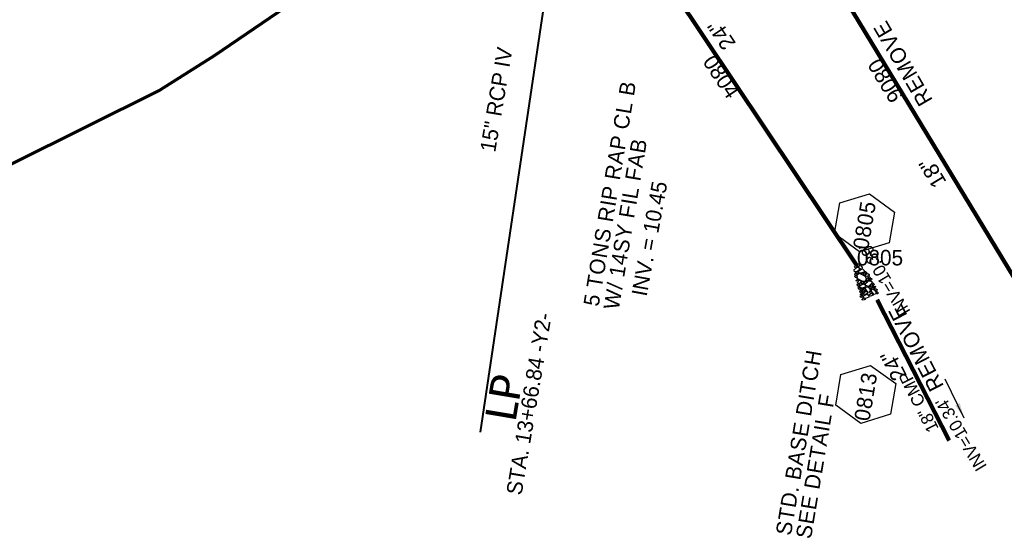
# Model space of a CAD drawing. Extents: x 1160061 to 2574774, y 200346 to 1150371.
# Tile 86 of 123: x 2482232 to 2482549, y 367225 to 367388. Entities that reach past the tile are written whole.
import ezdxf
from ezdxf.enums import TextEntityAlignment as Align

# ---------------------------------------------------------------- set-up
doc = ezdxf.new("R2010")
doc.units = 0
doc.header["$MEASUREMENT"] = 0
for name, color, linetype, lineweight in [('Exist Plan Preparation Drainage Notes Label', 31, 'Continuous', 30), ('Exist Plan Preparation Watershed Blue', 5, 'Continuous', 30), ('Exist Structure Minor Pipes CMP 18 Inch', 30, 'Continuous', 0), ('Exist Structure Minor Pipes CMP 18 Inch Text', 30, 'Continuous', 13), ('Exist Structure Minor Pipes RCP 15 Inch Invert', 30, 'Continuous', 13), ('Prop Drainage Structure Box Number Symbol CELL', 9, 'Continuous', 30), ('Prop Drainage Structure Pipe RCP 15in Class IV Label', 9, 'Continuous', 30), ('Prop Drainage Structure Pipe RCP 18in Class III', 9, 'Continuous', 211), ('Prop Drainage Structure Pipe RCP 18in Class III Label', 9, 'Continuous', 30), ('Prop Drainage Structure Pipe RCP 24in Class III', 9, 'Continuous', 211), ('Prop Drainage Structure Pipe RCP 24in Class III Label', 9, 'Continuous', 30), ('Prop Drainage Structure Pipe Removal Label', 9, 'Continuous', 30), ('Prop Drainage Structure Pipe Side Drain 24in', 9, 'Continuous', 211), ('Prop Drainage Structure Pipe Side Drain 24in Label', 9, 'Continuous', 30), ('Prop Drainage Structure Tops and Inverts LABEL', 1, 'Continuous', 30), ('Prop Earthen Structure Ditch Flow Line', 6, 'Rdy Ditch Special Prp', 30), ('Prop Erosion Rip Rap Pad at Outlet CELL', 9, 'Continuous', 30), ('Prop Erosion Rip Rap Pad at Outlet Label', 9, 'Continuous', 30), ('Prop Vertical Profile Ditch Grade Median Label', 5, 'Continuous', 40)]:
    doc.layers.add(name, color=color, linetype=linetype, lineweight=lineweight)
doc.layers.add('Scratch_Level_8', color=171, linetype='Continuous', lineweight=0, plot=False)
doc.styles.add('Style-Calibri', font='CALIBRI.TTF')
doc.styles.add('Style-font001', font='font001.shx')
doc.styles.add('Style-font041', font='font041.shx')
doc.styles.add('Style-GEOMETRICFUTURA_211_M_L', font='GEOMETRICFUTURA_211_M_L.shx')
doc.linetypes.add('Rdy Ditch Special Prp', pattern='A,0.55,-0.2,[22,dgnlstyle-RdylsE.shx,S=0.001111,R=0,X=0,Y=0],-0.2,0.55', length=1.5)
doc.dimstyles.new('erosion_control', dxfattribs={"dimtxt": 4.99999, "dimasz": 9.99998, "dimexe": 2.499995, "dimexo": 2.499995, "dimgap": 2.499995, "dimtad": 0, "dimtih": 1, "dimtoh": 1, "dimzin": 3, "dimdsep": 46, "dimtxsty": 'Style-GEOMETRICFUTURA_211_M_L', "dimcen": 0.09, "dimaunit": 1, "dimadec": 4, "dimazin": 3, "dimtfac": 1, "dimtofl": 0, "dimtmove": 0, "dimatfit": 1, "dimfxl": 1, "dimtzin": 3, "dimlwd": 106, "dimarcsym": 0})

# ---------------------------------------------------------------- blocks, each defined once
blk = doc.blocks.new('PROP DRAINAGE STRUCTURE BOX NUMBER SYMBOL_49')
at = {"layer": 'Prop Drainage Structure Box Number Symbol CELL', "flags": 128}
blk.add_lwpolyline([(-5.000009, 8.944294), (5.000009, 8.944294), (9.47214, 0), (5.000009, -8.944294), (-5.000009, -8.944294), (-9.47214, 0), (-5.000009, 8.944294)], dxfattribs=at)
at = {"layer": 'Prop Drainage Structure Box Number Symbol CELL', "insert": (-0.696112, -0.137742), "char_height": 4.99999, "attachment_point": 5, "line_spacing_factor": 0.6, "style": 'Style-GEOMETRICFUTURA_211_M_L'}
blk.add_mtext('\\T1.051;0805', dxfattribs=at)
blk = doc.blocks.new('PROP DRAINAGE STRUCTURE BOX NUMBER SYMBOL_51')
at = {"layer": 'Prop Drainage Structure Box Number Symbol CELL', "flags": 128}
blk.add_lwpolyline([(-5.000009, 8.944294), (5.000009, 8.944294), (9.47214, 0), (5.000009, -8.944294), (-5.000009, -8.944294), (-9.47214, 0), (-5.000009, 8.944294)], dxfattribs=at)
at = {"layer": 'Prop Drainage Structure Box Number Symbol CELL', "insert": (-0.672627, -0.137742), "char_height": 4.99999, "attachment_point": 5, "line_spacing_factor": 0.6, "style": 'Style-GEOMETRICFUTURA_211_M_L'}
blk.add_mtext('\\T1.056;0813', dxfattribs=at)
blk = doc.blocks.new('PROP EROSION RIP RAP PAD AT OUTLET_14')
at = {"layer": 'Prop Erosion Rip Rap Pad at Outlet CELL', "flags": 128}
for points in [[(-0.002, -0.300249), (-0.2145, -0.375249), (-0.701999, -0.612749), (-0.901998, -0.325249), (-0.901998, -0.13775), (-0.301999, 0.14975), (-0.002, -0.00025), (-0.002, -0.300249)], [(1.010498, -0.15025), (0.785498, -0.23775), (0.260499, -0.475249), (0.1105, -0.17525), (0.098, 0.01225), (0.660499, 0.262249), (0.997998, 0.14975), (1.010498, -0.15025)], [(-1.739497, -3.625243), (-1.939496, -3.400243), (-2.064496, -2.912744), (-1.876996, -2.687745), (-1.651997, -2.687745), (-1.451997, -3.312743), (-1.551997, -3.512743), (-1.739497, -3.625243)], [(-1.426997, -2.975244), (-1.651997, -2.800244), (-1.776996, -2.312745), (-1.551997, -2.087746), (-1.364497, -2.087746), (-1.139498, -2.675245), (-1.239498, -2.900244), (-1.426997, -2.975244)], [(0.0855, -5.750238), (-0.626999, -5.275239), (-1.676997, -3.887742), (-1.176998, -2.787744), (-0.389499, -2.537745), (0.960498, -4.225242), (0.860498, -5.20024), (0.198, -5.875238)], [(-1.626997, -1.062748), (-1.226998, -0.875248), (-0.251999, -0.550249), (0.285499, -1.025248), (0.248, -1.562747), (-0.939498, -1.875246), (-1.514497, -1.587747), (-1.626997, -1.187748)], [(-1.276997, -1.962746), (-1.051998, -1.950246), (-0.601999, -1.937746), (-0.476999, -2.237746), (-0.476999, -2.425245), (-1.076998, -2.437745), (-1.376997, -2.225246), (-1.276997, -1.962746)], [(-0.376999, -1.937746), (0.1105, -1.812746), (1.122998, -1.787746), (1.485497, -2.462745), (1.297997, -2.875244), (0.0605, -2.825244), (-0.351999, -2.412745), (-0.376999, -1.937746)], [(0.547999, -3.700243), (0.322999, -3.525243), (0.2105, -3.037744), (0.410499, -2.800244), (0.597999, -2.837744), (0.810498, -3.400243), (0.735499, -3.587743), (0.547999, -3.700243)], [(0.697999, -1.762746), (0.510499, -1.462747), (0.272999, -0.875248), (0.610499, -0.450249), (1.010498, -0.437749), (1.222998, -1.337747), (1.035498, -1.637747), (0.697999, -1.762746)], [(1.085498, -3.950242), (0.860498, -3.725243), (0.785498, -3.250243), (0.960498, -3.012744), (1.185498, -3.012744), (1.385497, -3.650243), (1.272997, -3.837742), (1.085498, -3.950242)], [(1.660497, -3.812742), (1.422997, -3.637743), (1.310497, -3.150244), (1.522997, -2.912744), (1.710497, -2.950244), (1.910496, -3.512743), (1.847996, -3.700243), (1.660497, -3.812742)], [(-2.201996, -6.375237), (-2.426995, -6.200238), (-2.551995, -5.712739), (-2.326995, -5.487739), (-2.139496, -5.487739), (-1.901996, -6.075238), (-2.014496, -6.300237), (-2.201996, -6.375237)], [(-2.326995, -4.250241), (-2.026996, -4.162742), (-1.539497, -4.112742), (-1.426997, -4.450241), (-1.489497, -4.712741), (-2.126996, -4.650241), (-2.351995, -4.437741), (-2.326995, -4.250241)], [(-2.201996, -5.11274), (-1.914496, -4.88774), (-1.239498, -4.675241), (-0.901998, -4.97524), (-0.901998, -5.275239), (-1.714497, -5.600239), (-2.101996, -5.412739), (-2.201996, -5.11274)], [(-2.039496, -6.400237), (-1.514497, -6.287737), (-0.501999, -6.362737), (-0.1895, -6.962736), (-0.351999, -7.487735), (-1.551997, -7.412735), (-2.089496, -6.925236), (-2.039496, -6.400237)], [(-1.051998, -5.962738), (-1.264497, -6.075238), (-1.751996, -6.287737), (-1.951996, -5.962738), (-1.951996, -5.800238), (-1.351997, -5.562739), (-1.164498, -5.662739), (-1.051998, -5.962738)], [(-0.689499, -6.212738), (-0.914498, -6.050238), (-1.001998, -5.550239), (-0.826998, -5.325239), (-0.601999, -5.325239), (-0.389499, -5.912738), (-0.501999, -6.137738), (-0.689499, -6.212738)], [(-0.1895, -5.887738), (0.1105, -5.762738), (0.522999, -5.862738), (0.722999, -6.200238), (0.610499, -6.387737), (0.0105, -6.400237), (-0.1895, -6.075238), (-0.1895, -5.887738)], [(2.097996, -7.025236), (1.635497, -7.300235), (0.547999, -7.775234), (-0.102, -7.075236), (-0.1145, -6.587737), (1.297997, -6.137738), (2.010496, -6.412737), (2.222996, -7.012736)], [(1.222998, -5.987738), (1.022998, -5.800238), (0.935498, -5.325239), (1.122998, -5.08774), (1.347997, -5.08774), (1.522997, -5.687739), (1.410497, -5.875238), (1.222998, -5.987738)], [(1.110498, -3.975242), (1.510497, -3.850242), (2.110496, -3.837742), (2.347995, -4.350241), (2.197996, -4.662741), (1.335497, -4.587741), (1.110498, -4.262741), (1.110498, -3.975242)], [(2.497995, -5.962738), (2.310495, -6.150238), (1.897996, -6.275237), (1.597997, -6.087738), (1.585497, -5.762738), (2.185496, -5.675239), (2.485495, -5.775238), (2.497995, -5.962738)], [(1.985496, -5.687739), (1.760496, -5.500239), (1.647997, -5.01274), (1.847996, -4.78774), (2.035496, -4.82524), (2.247996, -5.375239), (2.172996, -5.562739), (1.985496, -5.687739)], [(-3.264493, -9.562731), (-2.964494, -9.475231), (-2.476995, -9.425231), (-2.364495, -9.76273), (-2.426995, -10.02523), (-3.064494, -9.96273), (-3.289493, -9.75023), (-3.264493, -9.562731)], [(-2.951994, -8.950232), (-2.651995, -8.850232), (-2.164496, -8.800232), (-2.051996, -9.137732), (-2.114496, -9.400231), (-2.751994, -9.337731), (-2.976994, -9.125232), (-2.951994, -8.950232)], [(-2.389495, -7.400235), (-2.614495, -7.225236), (-2.739495, -6.737737), (-2.514495, -6.512737), (-2.326995, -6.512737), (-2.089496, -7.100236), (-2.201996, -7.325235), (-2.389495, -7.400235)], [(-2.389495, -8.775232), (-2.589495, -8.512733), (-2.739495, -8.025234), (-2.514495, -7.837734), (-2.339495, -7.837734), (-2.089496, -8.437733), (-2.201996, -8.662733), (-2.389495, -8.775232)], [(-1.501997, -7.700235), (-1.714497, -7.775234), (-2.201996, -7.887734), (-2.426995, -7.675235), (-2.439495, -7.525235), (-1.951996, -7.287735), (-1.651997, -7.400235), (-1.539497, -7.587735)], [(-1.676997, -8.800232), (-1.751996, -8.612733), (-1.964496, -8.125234), (-1.664497, -7.887734), (-1.476997, -7.887734), (-1.239498, -8.525233), (-1.451997, -8.687733), (-1.676997, -8.800232)], [(-0.501999, -9.337731), (-0.839498, -9.525231), (-1.551997, -9.662731), (-1.851996, -9.362731), (-1.851996, -9.062732), (-1.039498, -8.825232), (-0.664499, -8.925232), (-0.501999, -9.337731)], [(-0.976998, -8.475233), (-1.214498, -8.262733), (-1.326997, -7.775234), (-1.101998, -7.550235), (-0.914498, -7.575235), (-0.714499, -8.137734), (-0.789498, -8.362733), (-0.976998, -8.475233)], [(0.1355, -7.525235), (0.322999, -7.925234), (0.647999, -8.937732), (0.173, -9.425231), (-0.351999, -9.437731), (-0.639499, -8.250233), (-0.501999, -7.637735), (0.023, -7.562735)], [(0.410499, -10.16273), (0.1855, -9.97523), (0.048, -9.487731), (0.272999, -9.262731), (0.460499, -9.262731), (0.697999, -9.86273), (0.597999, -10.08773), (0.410499, -10.16273)], [(0.910498, -8.687733), (0.722999, -8.525233), (0.547999, -7.987734), (0.772998, -7.762734), (0.960498, -7.800234), (1.197998, -8.387733), (1.135498, -8.575233), (0.910498, -8.687733)], [(1.397997, -9.025232), (1.710497, -9.425231), (2.035496, -10.400229), (1.560497, -10.937728), (1.035498, -10.825228), (0.697999, -9.637731), (0.885498, -9.187732), (1.397997, -8.950232)], [(1.122998, -7.775234), (1.422997, -7.650235), (1.835496, -7.750234), (2.035496, -8.087734), (1.922996, -8.275233), (1.322997, -8.287733), (1.122998, -7.962734), (1.122998, -7.775234)], [(2.560495, -8.700233), (2.297995, -8.925232), (1.860496, -9.012732), (1.585497, -8.837732), (1.572997, -8.537733), (2.172996, -8.450233), (2.472995, -8.512733), (2.560495, -8.700233)], [(1.772996, -9.437731), (2.072996, -9.325231), (2.485495, -9.425231), (2.672995, -9.76273), (2.560495, -9.95023), (1.960496, -9.96273), (1.772996, -9.625231), (1.772996, -9.437731)], [(2.247996, -8.087734), (2.010496, -7.912734), (1.897996, -7.425235), (2.097996, -7.187736), (2.285495, -7.225236), (2.497995, -7.775234), (2.435495, -7.962734), (2.247996, -8.087734)], [(-3.101994, -10.562729), (-2.801994, -10.475229), (-2.314495, -10.425229), (-2.201996, -10.762728), (-2.264495, -11.025228), (-2.901994, -10.962728), (-3.126994, -10.750228), (-3.101994, -10.562729)], [(-2.439495, -9.82523), (-1.926996, -9.737731), (-0.951998, -9.687731), (-0.589499, -10.387729), (-0.801998, -10.875228), (-2.001996, -10.825228), (-2.426995, -10.350229), (-2.439495, -9.82523)], [(-0.476999, -10.18773), (-0.1145, -10.11273), (0.522999, -10.10023), (0.735499, -10.625229), (0.660499, -10.912728), (-0.276999, -10.825228), (-0.514499, -10.525229), (-0.476999, -10.18773)], [(2.260495, -11.175228), (2.022996, -11.000228), (1.910496, -10.512729), (2.122996, -10.275229), (2.310495, -10.312729), (2.522995, -10.862728), (2.447995, -11.050228), (2.260495, -11.175228)]]:
    blk.add_lwpolyline(points, dxfattribs=at)

msp = doc.modelspace()

# ---------------------------------------------------------------- linework, layer by layer
at = {"layer": 'Exist Plan Preparation Watershed Blue', "color": 5, "linetype": 'Continuous', "lineweight": 70, "flags": 128}
msp.add_lwpolyline([(2482225.87, 367391.8), (2482255.64, 367409.58), (2482279.62, 367421.57), (2482286.74, 367425.14), (2482296.03, 367428.81), (2482307.51, 367433.42), (2482316.66, 367436.84), (2482323.74, 367439.34), (2482329.13, 367441.15), (2482333.08, 367442.42), (2482337.78, 367443.89), (2482343.23, 367445.52), (2482348.26, 367446.69), (2482356.07, 367418.57), (2482294.59, 367376.61), (2482276.99, 367365.54), (2482252.7, 367353.49), (2482206.98, 367330.82)], dxfattribs=at)
at = {"layer": 'Exist Structure Minor Pipes CMP 18 Inch', "flags": 128}
msp.add_lwpolyline([(2482531.3, 367252.95), (2482508.12, 367298.11)], dxfattribs=at)
at = {"layer": 'Prop Drainage Structure Pipe RCP 18in Class III'}
msp.add_line((2482465.91, 367447.47), (2482552.33, 367305.21), dxfattribs=at)
at = {"layer": 'Prop Drainage Structure Pipe RCP 24in Class III'}
msp.add_line((2482410.16, 367445.84), (2482501.63, 367309.17), dxfattribs=at)
at = {"layer": 'Prop Drainage Structure Pipe Side Drain 24in'}
msp.add_line((2482508.12, 367298.11), (2482531.33, 367252.85), dxfattribs=at)
at = {"layer": 'Prop Vertical Profile Ditch Grade Median Label'}
msp.add_line((2482380.31, 367255.49), (2482412.04, 367467.34), dxfattribs=at)

# ---------------------------------------------------------------- block references
at = {"layer": 'Prop Drainage Structure Box Number Symbol CELL', "rotation": 80.485857}
for name, p in [('PROP DRAINAGE STRUCTURE BOX NUMBER SYMBOL_49', (2482504.07, 367322.86)), ('PROP DRAINAGE STRUCTURE BOX NUMBER SYMBOL_51', (2482504.48, 367267.66))]:
    msp.add_blockref(name, p, dxfattribs=at)
at = {"layer": 'Prop Erosion Rip Rap Pad at Outlet CELL', "rotation": 25}
msp.add_blockref('PROP EROSION RIP RAP PAD AT OUTLET_14', (2482501.63, 367309.17), dxfattribs=at)

# ---------------------------------------------------------------- texts
at = {"layer": 'Exist Structure Minor Pipes CMP 18 Inch Text', "style": 'Style-font001'}
msp.add_text('18" CMP', height=4, rotation=117.1747, dxfattribs=at).set_placement((2482521.48, 367265.24), align=Align.MIDDLE_CENTER)
at = {"layer": 'Exist Structure Minor Pipes RCP 15 Inch Invert', "style": 'Style-font001'}
for s, p in [("INV=10.39'", (2482510.55, 367304.69)), ("INV=10.34'", (2482535.15, 367254.82))]:
    msp.add_text(s, height=4, rotation=120.8379, dxfattribs=at).set_placement(p, align=Align.MIDDLE_CENTER)
at = {"layer": 'Prop Drainage Structure Pipe RCP 15in Class IV Label', "insert": (2482388.27, 367379.29), "char_height": 5, "attachment_point": 6, "rotation": 80.4859, "line_spacing_factor": 0.9, "style": 'Style-GEOMETRICFUTURA_211_M_L'}
msp.add_mtext('15" RCP IV', dxfattribs=at)
at = {"layer": 'Prop Drainage Structure Pipe RCP 18in Class III Label', "style": 'Style-GEOMETRICFUTURA_211_M_L'}
msp.add_text('18" ', height=5, rotation=121.2751, dxfattribs=at).set_placement((2482525.48, 367339.77), align=Align.MIDDLE_CENTER)
at = {"layer": 'Prop Drainage Structure Pipe RCP 24in Class III Label', "style": 'Style-GEOMETRICFUTURA_211_M_L'}
msp.add_text('24"', height=5, rotation=123.7932, dxfattribs=at).set_placement((2482457.98, 367383.39), align=Align.MIDDLE_CENTER)
at = {"layer": 'Prop Drainage Structure Pipe Removal Label', "char_height": 5, "attachment_point": 1, "line_spacing_factor": 0.6, "style": 'Style-GEOMETRICFUTURA_211_M_L'}
for insert, rotation in [((2482521.87, 367359.85), 120.2484), ((2482525.33, 367268.01), 117.3394)]:
    msp.add_mtext('\\T1.044;REMOVE', dxfattribs=dict(at, insert=insert, rotation=rotation))
at = {"layer": 'Prop Drainage Structure Pipe Side Drain 24in Label', "style": 'Style-GEOMETRICFUTURA_211_M_L'}
msp.add_text('24" ', height=5, rotation=117.1562, dxfattribs=at).set_placement((2482512.94, 367277.75), align=Align.MIDDLE_CENTER)
at = {"layer": 'Prop Drainage Structure Tops and Inverts LABEL', "insert": (2482428.95, 367299.88), "char_height": 5, "attachment_point": 1, "rotation": 79.5956, "line_spacing_factor": 0.6, "style": 'Style-GEOMETRICFUTURA_211_M_L'}
msp.add_mtext('INV. = 10.45', dxfattribs=at)
at = {"layer": 'Prop Earthen Structure Ditch Flow Line', "insert": (2482481.17, 367221.87), "char_height": 5, "attachment_point": 4, "rotation": 80.4859, "line_spacing_factor": 0.786545, "style": 'Style-GEOMETRICFUTURA_211_M_L'}
msp.add_mtext('\\T1.057;STD. BASE DITCH\\PSEE DETAIL F\\P', dxfattribs=at)
at = {"layer": 'Prop Erosion Rip Rap Pad at Outlet Label', "insert": (2482419.21, 367295.63), "char_height": 5, "attachment_point": 4, "rotation": 80.4859, "line_spacing_factor": 0.786545, "style": 'Style-GEOMETRICFUTURA_211_M_L'}
msp.add_mtext('\\T1.056;5 TONS RIP RAP CL B\\PW/ 14SY FIL FAB', dxfattribs=at)
at = {"layer": 'Prop Vertical Profile Ditch Grade Median Label', "lineweight": 0, "style": 'Style-GEOMETRICFUTURA_211_M_L'}
msp.add_text('STA. 13+66.84 -Y2-', height=5, rotation=80.4859, dxfattribs=at).set_placement((2482388.62, 367235.81), align=Align.TOP_LEFT)
at = {"layer": 'Prop Vertical Profile Ditch Grade Median Label', "lineweight": 0, "style": 'Style-Calibri'}
msp.add_text('LP', height=10, rotation=80.4859, dxfattribs=at).set_placement((2482392.84, 367265.86), align=Align.CENTER)
at = {"layer": 'Scratch_Level_8', "linetype": 'Continuous', "lineweight": 30, "style": 'Style-font041'}
for s, rotation, p in [('0804', 303.7932, (2482455.9, 367377.51)), ('0806', 301.275, (2482509.12, 367376.34))]:
    msp.add_text(s, height=5, rotation=rotation, dxfattribs=at).set_placement(p, align=Align.TOP_LEFT)
at = {"layer": 'Scratch_Level_8', "linetype": 'Continuous', "style": 'Style-font041'}
msp.add_text('0805', height=5, dxfattribs=at).set_placement((2482501.63, 367314.17), align=Align.TOP_LEFT)

# ---------------------------------------------------------------- leaders
at = {"layer": 'Exist Plan Preparation Drainage Notes Label'}
msp.add_leader([(2482536.21, 367259.99), (2482530.11, 367272.5)], dimstyle='erosion_control', override={"dimtxt": 5, "dimasz": 5, "dimgap": 0, "dimlwd": -2}, dxfattribs=at)

doc.saveas('drawing.dxf')
